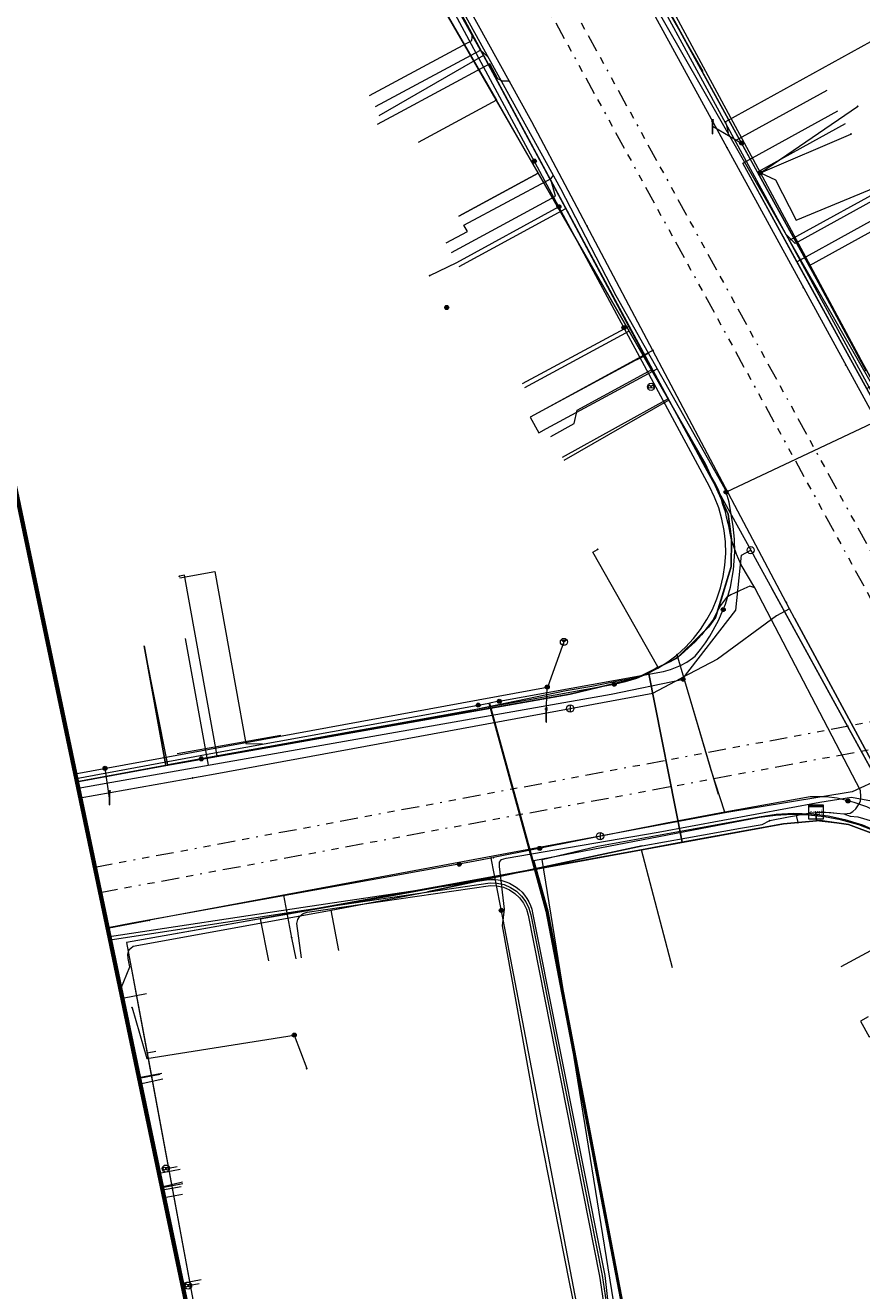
# Model space of a CAD drawing. Header units: metres. Extents: x 154975 to 155642, y 461260 to 461877.
# Tile 24 of 95: x 155021 to 155068, y 461505 to 461576. Entities that reach past the tile are written whole.
import ezdxf
from ezdxf.enums import TextEntityAlignment as Align
from ezdxf.lldxf.tags import DXFTag

# ---------------------------------------------------------------- set-up
doc = ezdxf.new("R2010")
doc.units = ezdxf.units.M
doc.linetypes.add('RI-OVERIG-SO', pattern=[17, 5, -2, 2, -2, 0, -2, 2, -2])
for name, color, linetype, lineweight, true_color in [('B-WE-KL-DATA-G', 3, 'KL-DATA-SO', 18, 0x00ff00), ('B-WE-KL-DATA_HULPSTUK-S', 3, 'Continuous', 18, 0x00ff00), ('B-WE-KL-DATA_KABELBED-G', 3, 'Continuous', 18, 0x00ff00), ('B-WE-KL-DATA_MANTELBUIS-G', 3, 'Continuous', 18, 0x00ff00), ('B-WE-KL-ET_LS-G', 1, 'KL-LS-SO', 18, 0xff0000), ('B-WE-KL-ET_LS-S', 1, 'Continuous', 18, 0xff0000), ('B-WE-KL-ET_LS_HULPSTUK-S', 1, 'Continuous', 18, 0xff0000), ('B-WE-KL-ET_LS_MANTELBUIS-G', 1, 'Continuous', 18, 0xff0000), ('B-WE-KL-ET_MS-G', 1, 'KL-MS-SO', 18, 0xff0000), ('B-WE-KL-GAS_LD-G', 30, 'KL-GAS_LD-SO', 18, 0xff7f00), ('B-WE-KL-GAS_LD_HULPSTUK-S', 30, 'Continuous', 18, 0xff7f00), ('B-WE-KL-GAS_LD_MANTELBUIS-G', 30, 'Continuous', 18, 0xff7f00), ('B-WE-KL-WATER-G', 5, 'KL-WATER-SO', 18, 0x0000ff), ('B-WE-KL-WATER_HULPSTUK-S', 5, 'Continuous', 18, 0x0000ff), ('B-WE-KL-WATER_MANTELBUIS-G', 5, 'Continuous', 18, 0x0000ff), ('B-WE-RI-VRIJVERVAL-G', 6, 'RI-OVERIG-SO', 18, 0xff00ff)]:
    doc.layers.add(name, color=color, linetype=linetype, lineweight=lineweight, true_color=true_color)
doc.layers.add('B-WE-OG-INFO_ORIENTATIEPOLYGOON-GV', color=7, linetype='Continuous', lineweight=70)
doc.styles.add('NLCS-ISO', font='NLCS-ISO.ttf')
tags = doc.linetypes.add('KL-DATA-SO', pattern='A,4,-1,[101,NLCS.SHX,S=0.5,R=0,X=0,Y=0],-1,4,-1,["D",Standard,S=1,R=0,X=-0.25,Y=-0.5],-1.5', length=12.5).pattern_tags.tags
tags[18] = DXFTag(74, 10)
tags = doc.linetypes.add('KL-GAS_LD-SO', pattern='A,4,-1,[69,NLCS.SHX,S=0.5,R=0,X=0,Y=0],-1,4,-1,["L",Standard,S=1,R=0,X=0.25,Y=-0.5],-2', length=13).pattern_tags.tags
tags[18] = DXFTag(74, 10)
tags = doc.linetypes.add('KL-LS-SO', pattern='A,4,-1,[103,NLCS.SHX,S=0.75,R=0,X=0,Y=0],-1,4,-1,["L",Standard,S=1,R=0,X=0,Y=-0.5],-2', length=13).pattern_tags.tags
tags[18] = DXFTag(74, 10)
tags = doc.linetypes.add('KL-MS-SO', pattern='A,4,-1,[103,NLCS.SHX,S=0.75,R=0,X=0,Y=0],-1,4,-1,["M",Standard,S=1,R=0,X=0,Y=-0.5],-2', length=13).pattern_tags.tags
tags[18] = DXFTag(74, 10)
doc.linetypes.add('KL-WATER-SO', pattern='A,7,-0.5,[168,NLCS.SHX,S=0.75,R=0,X=0.75,Y=0],-2', length=9.5)

# ---------------------------------------------------------------- blocks, each defined once
blk = doc.blocks.new('SKL-WTB_HULP_T STUK-SO')
at = {"color": 0, "linetype": 'ByBlock', "lineweight": 18}
blk.add_circle((0, 0), 1, dxfattribs=at)
at = {"color": 0, "linetype": 'ByBlock', "lineweight": -2, "style": 'NLCS-ISO'}
blk.add_text('T', height=1, dxfattribs=at).set_placement((0, 0), align=Align.MIDDLE_CENTER)
at = {"color": 0, "linetype": 'ByBlock', "lineweight": 18, "style": 'NLCS-ISO', "flags": 1}
for tag, p in [('TYPE', (1.5, 0)), ('OMSCHRIJVING', (1.5, -3)), ('LABEL', (1.5, -1.5))]:
    blk.add_attdef(tag, p, '', height=1, dxfattribs=at)
blk = doc.blocks.new('SKL-WTB_HULP_MOF-SO')
at = {"linetype": 'ByBlock', "lineweight": 18}
h = blk.add_hatch(color=0, dxfattribs=at)
h.dxf.hatch_style = 1
h.paths.add_polyline_path([(-0.5625, 0, 1), (0.5625, 0, 1)])
at = {"color": 0, "linetype": 'ByBlock', "lineweight": 18}
blk.add_circle((0, 0), 0.5625, dxfattribs=at)
at = {"color": 0, "linetype": 'ByBlock', "lineweight": 18, "style": 'NLCS-ISO', "flags": 1}
for tag, p in [('TYPE', (1.5, 0)), ('OMSCHRIJVING', (1.5, -3)), ('LABEL', (1.5, -1.5))]:
    blk.add_attdef(tag, p, '', height=1, dxfattribs=at)
blk = doc.blocks.new('SKL-WTB_HULP_OVERLENGTE-SO')
at = {"color": 0, "linetype": 'ByBlock', "lineweight": 18}
for centre, radius in [((0, 0), 1), ((-0.42, 0), 0.417), ((0.42, 0), 0.417)]:
    blk.add_circle(centre, radius, dxfattribs=at)
at = {"color": 0, "linetype": 'ByBlock', "lineweight": 18, "style": 'NLCS-ISO', "flags": 1}
for tag, p in [('TYPE', (1.5, 0)), ('OMSCHRIJVING', (1.5, -3)), ('LABEL', (1.5, -1.5))]:
    blk.add_attdef(tag, p, '', height=1, dxfattribs=at)
blk = doc.blocks.new('SKL-WTB_HULP_KAST-SO')
at = {"color": 0, "linetype": 'ByBlock', "lineweight": 18}
for points in [[(-2, 2), (2, 2), (2, 1.68), (-2, 1.68)], [(-2, 1.52), (2, 1.52), (2, -2), (-2, -2)]]:
    blk.add_lwpolyline(points, close=True, dxfattribs=at)
at = {"color": 0, "linetype": 'ByBlock', "lineweight": 18, "style": 'NLCS-ISO'}
blk.add_text('kast', height=1.5, dxfattribs=at).set_placement((0, 0), align=Align.MIDDLE_CENTER)
at = {"color": 0, "linetype": 'ByBlock', "lineweight": 18, "style": 'NLCS-ISO', "flags": 1}
for tag, p in [('TYPE', (2.5, 0)), ('OMSCHRIJVING', (2.5, -3)), ('LABEL', (2.5, -1.5))]:
    blk.add_attdef(tag, p, '', height=1, dxfattribs=at)
blk = doc.blocks.new('SKL-WTB_HULP_OVERIG-SO')
at = {"color": 0, "linetype": 'ByBlock', "lineweight": 18}
for points in [[(-0.14, 0.14), (0.14, -0.14)], [(0.14, 0.14), (-0.14, -0.14)]]:
    blk.add_lwpolyline(points, dxfattribs=at)
at = {"color": 0, "linetype": 'ByBlock', "lineweight": 18, "style": 'NLCS-ISO', "flags": 1}
for tag, p in [('TYPE', (1.5, 0)), ('OMSCHRIJVING', (1.5, -3)), ('LABEL', (1.5, -1.5))]:
    blk.add_attdef(tag, p, '', height=1, dxfattribs=at)
blk = doc.blocks.new('SKL-WTB_HULP_AFSLUITER-SO')
at = {"color": 0, "linetype": 'ByBlock', "lineweight": 18}
blk.add_lwpolyline([(0, 0.8), (0, -0.8)], dxfattribs=at)
blk.add_circle((0, 0), 1, dxfattribs=at)
at = {"color": 0, "linetype": 'ByBlock', "lineweight": 18, "style": 'NLCS-ISO', "flags": 1}
for tag, p in [('TYPE', (1.5, 0)), ('OMSCHRIJVING', (1.5, -3)), ('LABEL', (1.5, -1.5))]:
    blk.add_attdef(tag, p, '', height=1, dxfattribs=at)
blk = doc.blocks.new('SKL-WTB_HULP_AARDING-SO')
at = {"color": 0, "linetype": 'ByBlock', "lineweight": 18}
for points in [[(-0.64, 0.48), (0.64, 0.48)], [(-0.48, 0.35), (0.48, 0.35)], [(-0.32, 0.21), (0.32, 0.21)], [(-0.16, 0.08), (0.16, 0.08)], [(0, -0.8), (0, 0.48)]]:
    blk.add_lwpolyline(points, dxfattribs=at)
blk.add_circle((0, 0), 1, dxfattribs=at)
at = {"color": 0, "linetype": 'ByBlock', "lineweight": 18, "style": 'NLCS-ISO', "flags": 1}
for tag, p in [('TYPE', (1.5, 0)), ('OMSCHRIJVING', (1.5, -3)), ('LABEL', (1.5, -1.5))]:
    blk.add_attdef(tag, p, '', height=1, dxfattribs=at)
blk = doc.blocks.new('SKL-ET_LS_MAST-SO')
for p, q in [((-0.05, 2.07), (0.05, 2.07)), ((-0.05, -2), (0.05, -2))]:
    blk.add_line(p, q)
for points in [[(-0.18, 1.76), (-0.22, 1.76), (-0.22, 1.84), (-0.18, 1.84), (-0.18, 1.79)], [(-0.18, 1.49), (-0.22, 1.49), (-0.22, 1.57), (-0.18, 1.57), (-0.18, 1.52)], [(-0.18, 1.79), (-0.05, 1.79)], [(-0.18, 1.76), (-0.05, 1.76)], [(-0.18, 1.52), (-0.05, 1.52)], [(-0.18, 1.49), (-0.05, 1.49)], [(-0.05, -2), (-0.05, 2.07)], [(0.05, -2), (0.05, 2.07)], [(0.18, 1.92), (0.05, 1.92)], [(0.18, 1.89), (0.05, 1.89)], [(0.18, 1.66), (0.05, 1.66)], [(0.18, 1.63), (0.05, 1.63)], [(0.18, 1.39), (0.05, 1.39)], [(0.18, 1.36), (0.05, 1.36)], [(0.18, 1.89), (0.22, 1.89), (0.22, 1.97), (0.18, 1.97), (0.18, 1.92)], [(0.18, 1.63), (0.22, 1.63), (0.22, 1.71), (0.18, 1.71), (0.18, 1.66)], [(0.18, 1.36), (0.22, 1.36), (0.22, 1.44), (0.18, 1.44), (0.18, 1.39)]]:
    blk.add_lwpolyline(points)

msp = doc.modelspace()

# ---------------------------------------------------------------- linework, layer by layer
at = {"layer": 'B-WE-KL-DATA-G', "ltscale": 0.2, "flags": 128}
for points in [[(155045.584, 461565.124), (155050.036, 461567.53), (155043.893, 461578.221), (155036.079, 461594.797), (155035.671, 461595.291), (155034.274, 461597.246), (155032.775, 461597.984), (155031.145, 461598.295), (155029.562, 461598.261), (155020.579, 461596.587), (155013.564, 461595.291), (155013.473, 461595.782)], [(155013.473, 461595.782), (155013.564, 461595.291), (155020.579, 461596.587), (155029.562, 461598.261), (155031.145, 461598.295), (155032.775, 461597.984), (155034.274, 461597.246), (155035.671, 461595.291), (155036.079, 461594.797), (155043.893, 461578.221), (155055.13, 461558.665), (155049.257, 461555.495)], [(155013.473, 461595.782), (155013.564, 461595.291), (155020.579, 461596.587), (155029.562, 461598.261), (155031.145, 461598.295), (155032.775, 461597.984), (155034.274, 461597.246), (155035.671, 461595.291), (155036.079, 461594.797), (155043.893, 461578.221), (155057.351, 461554.8), (155051.462, 461551.415)], [(155013.473, 461595.782), (155013.564, 461595.291), (155020.579, 461596.587), (155029.562, 461598.261), (155031.145, 461598.295), (155032.775, 461597.984), (155034.274, 461597.246), (155035.671, 461595.291), (155036.079, 461594.797), (155043.893, 461578.221), (155047.685, 461571.623), (155043.299, 461569.252)], [(155013.473, 461595.782), (155013.564, 461595.291), (155020.579, 461596.587), (155029.562, 461598.261), (155031.145, 461598.295), (155032.775, 461597.984), (155034.274, 461597.246), (155035.671, 461595.291), (155036.079, 461594.797), (155043.893, 461578.221), (155059.392, 461551.249), (155060.678, 461548.407), (155060.86, 461546.997), (155060.843, 461545.461), (155060.308, 461543.656), (155059.973, 461542.617), (155059.587, 461542.072), (155059.105, 461541.61), (155057.805, 461540.335), (155056.212, 461539.539), (155058.099, 461529.997), (155063.788, 461531.04), (155065.625, 461531.198), (155065.598, 461531.697)], [(155064.506, 461531.507), (155064.83, 461531.574), (155065.362, 461531.648), (155066.143, 461531.681), (155066.774, 461531.629), (155067.173, 461531.595), (155067.521, 461531.639), (155067.663, 461531.717), (155067.665, 461531.718), (155067.667, 461531.72), (155067.842, 461531.877), (155067.99, 461532.098), (155068.098, 461532.302), (155068.126, 461532.555), (155068.095, 461532.899), (155062.173, 461544.275), (155061.408, 461545.567), (155061.141, 461546.155), (155060.875, 461546.963), (155060.713, 461547.743), (155060.61, 461548.165), (155060.539, 461548.541), (155060.39, 461548.953), (155060.267, 461549.373), (155060.132, 461549.767), (155059.917, 461550.2), (155059.606, 461550.754), (155057.308, 461554.88), (155055.113, 461558.929), (155051.578, 461565.559), (155046.959, 461574.13), (155041.457, 461584.015), (155038.597, 461589.332), (155036.426, 461593.317)], [(155041.457, 461584.015), (155046.959, 461574.13)], [(155062.331, 461567.583), (155054.791, 461581.376)], [(155046.959, 461574.13), (155041.101, 461570.762)], [(155046.959, 461574.13), (155051.578, 461565.559)], [(155065.598, 461531.697), (155065.625, 461531.198), (155065.831, 461531.216), (155067.421, 461530.998), (155068.973, 461530.414), (155069.317, 461530.19), (155071.245, 461528.605), (155071.715, 461527.744), (155080.207, 461534.111), (155072.404, 461548.27), (155061.495, 461568.095), (155066.835, 461571.039)], [(155196.296, 461495.081), (155196.73, 461495.33), (155195.128, 461498.12), (155204.266, 461503.368), (155182.721, 461540.621), (155182.438, 461541.16), (155181.501, 461541.538), (155180.955, 461542.492), (155170.021, 461563.469), (155169.385, 461564.484), (155168.95, 461565.745), (155165.921, 461570.584), (155156.49, 461564.978), (155157.766, 461562.845), (155158.3, 461561.328), (155157.822, 461560.003), (155156.454, 461558.554), (155154.226, 461557.362), (155125.734, 461540.773), (155111.303, 461533.013), (155092.672, 461523.592), (155090.127, 461522.378), (155088.889, 461522.225), (155088.309, 461522.242), (155087.514, 461522.468), (155086.581, 461523.062), (155085.823, 461523.897), (155084.415, 461526.476), (155080.207, 461534.111), (155071.715, 461527.744), (155071.245, 461528.605), (155069.317, 461530.19), (155068.973, 461530.414), (155067.421, 461530.998), (155065.831, 461531.216), (155063.788, 461531.04), (155058.099, 461529.997), (155056.212, 461539.539), (155055.534, 461539.2), (155051.828, 461538.315), (155031.746, 461534.79), (155024.166, 461533.388)], [(155196.296, 461495.081), (155196.73, 461495.33), (155195.128, 461498.12), (155204.266, 461503.368), (155182.721, 461540.621), (155182.438, 461541.16), (155181.501, 461541.538), (155180.955, 461542.492), (155170.021, 461563.469), (155169.385, 461564.484), (155168.95, 461565.745), (155165.921, 461570.584), (155156.49, 461564.978), (155157.766, 461562.845), (155158.3, 461561.328), (155157.822, 461560.003), (155156.454, 461558.554), (155154.226, 461557.362), (155125.734, 461540.773), (155111.303, 461533.013), (155092.672, 461523.592), (155090.127, 461522.378), (155088.889, 461522.225), (155088.309, 461522.242), (155087.514, 461522.468), (155086.581, 461523.062), (155085.823, 461523.897), (155084.415, 461526.476), (155080.207, 461534.111), (155071.715, 461527.744), (155071.245, 461528.605), (155069.317, 461530.19), (155068.973, 461530.414), (155067.421, 461530.998), (155065.831, 461531.216), (155063.788, 461531.04), (155058.099, 461529.997), (155056.212, 461539.539), (155055.534, 461539.2), (155051.828, 461538.315), (155031.746, 461534.79), (155024.166, 461533.388)], [(155196.296, 461495.081), (155196.73, 461495.33), (155195.128, 461498.12), (155204.266, 461503.368), (155182.721, 461540.621), (155182.438, 461541.16), (155181.501, 461541.538), (155180.955, 461542.492), (155170.021, 461563.469), (155169.385, 461564.484), (155168.95, 461565.745), (155165.921, 461570.584), (155156.49, 461564.978), (155157.766, 461562.845), (155158.3, 461561.328), (155157.822, 461560.003), (155156.454, 461558.554), (155154.226, 461557.362), (155125.734, 461540.773), (155111.303, 461533.013), (155092.672, 461523.592), (155090.127, 461522.378), (155088.889, 461522.225), (155088.309, 461522.242), (155087.514, 461522.468), (155086.581, 461523.062), (155085.823, 461523.897), (155084.415, 461526.476), (155080.207, 461534.111), (155071.715, 461527.744), (155071.245, 461528.605), (155069.317, 461530.19), (155068.973, 461530.414), (155067.421, 461530.998), (155065.831, 461531.216), (155063.788, 461531.04), (155058.099, 461529.997), (155056.212, 461539.539), (155055.534, 461539.2), (155051.828, 461538.315), (155031.746, 461534.79), (155024.166, 461533.388)], [(155067.239, 461570.305), (155062.331, 461567.583)], [(155197.499, 461492.855), (155197.79, 461493.025), (155198.057, 461493.202), (155197.269, 461494.391), (155195.128, 461498.12), (155204.266, 461503.368), (155182.721, 461540.621), (155182.438, 461541.16), (155181.501, 461541.538), (155180.955, 461542.492), (155170.021, 461563.469), (155169.385, 461564.484), (155168.95, 461565.745), (155165.921, 461570.584), (155156.49, 461564.978), (155157.766, 461562.845), (155158.3, 461561.328), (155157.822, 461560.003), (155156.454, 461558.554), (155154.226, 461557.362), (155125.734, 461540.773), (155111.303, 461533.013), (155092.672, 461523.592), (155090.127, 461522.378), (155088.889, 461522.225), (155088.309, 461522.242), (155087.514, 461522.468), (155086.581, 461523.062), (155085.823, 461523.897), (155084.415, 461526.476), (155080.207, 461534.111), (155071.715, 461527.744), (155071.245, 461528.605), (155069.317, 461530.19), (155068.973, 461530.414), (155067.421, 461530.998), (155065.831, 461531.216), (155065.625, 461531.198), (155065.598, 461531.697)], [(155062.331, 461567.583), (155065.217, 461562.337)], [(155065.598, 461531.697), (155065.625, 461531.198), (155065.831, 461531.216), (155067.421, 461530.998), (155068.973, 461530.414), (155069.317, 461530.19), (155071.245, 461528.605), (155071.715, 461527.744), (155080.207, 461534.111), (155072.404, 461548.27), (155064.538, 461562.565), (155070.627, 461565.92)], [(155045.59, 461562.302), (155051.578, 461565.559)], [(155051.578, 461565.559), (155055.113, 461558.929)], [(155070.878, 461565.465), (155065.217, 461562.337)], [(155065.217, 461562.337), (155068.396, 461556.452)], [(155055.113, 461558.929), (155049.137, 461555.726)], [(155055.113, 461558.929), (155057.308, 461554.88)], [(155065.598, 461531.697), (155065.625, 461531.198), (155065.831, 461531.216), (155067.421, 461530.998), (155068.973, 461530.414), (155069.317, 461530.19), (155071.245, 461528.605), (155071.715, 461527.744), (155080.207, 461534.111), (155072.404, 461548.27), (155068.452, 461555.452), (155074.546, 461558.812)], [(155057.308, 461554.88), (155051.374, 461551.579)], [(155062.173, 461544.275), (155061.408, 461545.567), (155061.141, 461546.155), (155061.002, 461546.588), (155060.875, 461546.963), (155060.792, 461547.347), (155060.713, 461547.743), (155060.654, 461547.937), (155060.61, 461548.165), (155060.539, 461548.541), (155060.39, 461548.953), (155060.267, 461549.373), (155060.132, 461549.767), (155059.917, 461550.2), (155059.606, 461550.754), (155057.308, 461554.88)], [(155065.598, 461531.697), (155065.625, 461531.198), (155065.831, 461531.216), (155067.421, 461530.998), (155068.973, 461530.414), (155069.317, 461530.19), (155071.245, 461528.605), (155071.715, 461527.744), (155080.207, 461534.111), (155075.172, 461543.248), (155081.299, 461546.619)], [(155065.598, 461531.697), (155065.625, 461531.198), (155065.831, 461531.216), (155067.421, 461530.998), (155068.973, 461530.414), (155069.317, 461530.19), (155071.245, 461528.605), (155071.715, 461527.744), (155080.207, 461534.111), (155076.082, 461541.597), (155082.207, 461544.957)], [(155062.173, 461544.275), (155061.905, 461544.361), (155061.561, 461544.213), (155060.825, 461543.886), (155060.582, 461543.73), (155060.259, 461543.273), (155060.01, 461542.826), (155059.815, 461542.461), (155059.507, 461542.056), (155059.183, 461541.643), (155058.827, 461541.247), (155058.452, 461540.898), (155058.207, 461540.68), (155057.896, 461540.406), (155057.46, 461540.137), (155057.094, 461539.965), (155056.773, 461539.809), (155056.496, 461539.635), (155056.132, 461539.475), (155055.755, 461539.326), (155055.341, 461539.193), (155054.511, 461539.033), (155053.028, 461538.738), (155051.595, 461538.486), (155045.985, 461537.337), (155039.549, 461536.2), (155029.267, 461534.342)], [(155067.173, 461531.595), (155067.521, 461531.639), (155067.665, 461531.719), (155067.842, 461531.877), (155067.99, 461532.098), (155068.098, 461532.302), (155068.126, 461532.555), (155068.095, 461532.899), (155062.173, 461544.275)], [(155027.929, 461541.01), (155029.162, 461534.312), (155031.746, 461534.79), (155051.828, 461538.315), (155055.534, 461539.2), (155056.212, 461539.539), (155058.099, 461529.997), (155063.788, 461531.04), (155065.625, 461531.198), (155065.598, 461531.697)], [(155029.267, 461534.342), (155027.943, 461541.012)], [(155024.166, 461533.388), (155031.746, 461534.79), (155051.828, 461538.315), (155055.534, 461539.2), (155056.212, 461539.539), (155058.099, 461529.997), (155063.788, 461531.04), (155065.625, 461531.198), (155065.598, 461531.697)], [(155024.166, 461533.388), (155031.746, 461534.79), (155051.828, 461538.315), (155055.534, 461539.2), (155056.212, 461539.539), (155058.099, 461529.997), (155063.788, 461531.04), (155065.625, 461531.198), (155065.598, 461531.697)], [(155024.166, 461533.388), (155031.746, 461534.79), (155051.828, 461538.315), (155055.534, 461539.2), (155056.212, 461539.539), (155058.099, 461529.997), (155063.788, 461531.04), (155065.625, 461531.198), (155065.598, 461531.697)], [(155065.598, 461531.697), (155065.625, 461531.198), (155065.831, 461531.216), (155067.421, 461530.998), (155068.973, 461530.414), (155069.317, 461530.19), (155071.245, 461528.605), (155071.715, 461527.744), (155080.207, 461534.111), (155079.663, 461535.098), (155085.729, 461538.425)], [(155024.161, 461533.412), (155029.267, 461534.342)], [(155065.598, 461531.697), (155065.625, 461531.198), (155065.831, 461531.216), (155067.421, 461530.998), (155068.973, 461530.414), (155069.317, 461530.19), (155071.245, 461528.605), (155071.715, 461527.744), (155080.207, 461534.111), (155083.391, 461528.335), (155089.447, 461531.657)], [(155026.803, 461520.812), (155026.721, 461521.253), (155026.625, 461521.768), (155027.126, 461523.007), (155027.042, 461523.481), (155027.015, 461523.719), (155027.064, 461523.878), (155027.094, 461523.974), (155027.197, 461524.063), (155027.32, 461524.169), (155038.324, 461526.177), (155043.816, 461527.22), (155055.861, 461529.796), (155058.367, 461530.252), (155061.368, 461530.791), (155062.592, 461530.999), (155063.011, 461531.211)], [(155065.598, 461531.697), (155065.625, 461531.198), (155063.788, 461531.04), (155041.948, 461527.037), (155026.953, 461524.382), (155031.123, 461501.931), (155031.011, 461501.917)], [(155065.598, 461531.697), (155065.625, 461531.198), (155063.788, 461531.04), (155041.948, 461527.037), (155026.953, 461524.382), (155031.123, 461501.931), (155031.619, 461502.025)], [(155065.598, 461531.697), (155065.625, 461531.198), (155063.788, 461531.04), (155041.948, 461527.037), (155026.953, 461524.382), (155030.525, 461505.151), (155030.401, 461505.128)], [(155065.598, 461531.697), (155065.625, 461531.198), (155063.788, 461531.04), (155041.948, 461527.037), (155026.953, 461524.382), (155030.525, 461505.151), (155031.017, 461505.241)], [(155065.598, 461531.697), (155065.625, 461531.198), (155063.788, 461531.04), (155041.948, 461527.037), (155026.953, 461524.382), (155028.104, 461518.185), (155028.596, 461518.276)], [(155065.598, 461531.697), (155065.625, 461531.198), (155063.788, 461531.04), (155041.948, 461527.037), (155026.953, 461524.382), (155029.306, 461511.716), (155029.156, 461511.692)], [(155065.598, 461531.697), (155065.625, 461531.198), (155063.788, 461531.04), (155041.948, 461527.037), (155026.953, 461524.382), (155029.306, 461511.716), (155029.797, 461511.809)], [(155034.451, 461525.71), (155041.948, 461527.037), (155063.788, 461531.04), (155065.625, 461531.198), (155065.598, 461531.697)], [(155038.406, 461526.192), (155043.816, 461527.22), (155055.861, 461529.796), (155058.367, 461530.252), (155061.368, 461530.791), (155062.592, 461530.999), (155063.011, 461531.211), (155064.06, 461531.429), (155064.506, 461531.507)], [(155057.559, 461522.949), (155055.827, 461529.581), (155063.788, 461531.04), (155065.625, 461531.198), (155065.598, 461531.697)], [(155063.011, 461531.211), (155064.06, 461531.429), (155064.506, 461531.507)], [(155064.506, 461531.507), (155064.796, 461531.569), (155064.83, 461531.574), (155065.196, 461531.633), (155065.362, 461531.648), (155065.762, 461531.684), (155066.143, 461531.681), (155066.446, 461531.674), (155066.774, 461531.629), (155067.173, 461531.595)], [(155064.6, 461531.107), (155064.506, 461531.507)], [(155064.6, 461531.107), (155064.506, 461531.507)], [(155073.865, 461510.432), (155079.487, 461513.498), (155071.245, 461528.605), (155069.317, 461530.19), (155068.973, 461530.414), (155067.421, 461530.998), (155065.831, 461531.216), (155065.625, 461531.198), (155065.598, 461531.697)], [(155065.598, 461531.697), (155065.625, 461531.198), (155065.831, 461531.216), (155067.421, 461530.998), (155068.973, 461530.414), (155069.317, 461530.19), (155071.245, 461528.605), (155077.161, 461517.762), (155071.544, 461514.686)], [(155067.173, 461531.595), (155067.525, 461531.457), (155067.951, 461531.424), (155068.269, 461531.34), (155068.64, 461531.215), (155068.984, 461531.053), (155069.335, 461530.891), (155069.766, 461530.663), (155070.151, 461530.46), (155070.399, 461530.276), (155070.635, 461530.096), (155070.841, 461529.911), (155071.084, 461529.739), (155071.258, 461529.509), (155071.488, 461529.272), (155071.634, 461529.129), (155071.826, 461528.843), (155071.982, 461528.613), (155073.162, 461526.337)], [(155026.721, 461521.253), (155026.625, 461521.768), (155027.126, 461523.007), (155027.042, 461523.481), (155027.015, 461523.719), (155027.053, 461523.858), (155027.064, 461523.878), (155027.117, 461523.974), (155027.197, 461524.063), (155027.32, 461524.169), (155038.324, 461526.177), (155038.406, 461526.192)], [(155038.406, 461526.192), (155038.841, 461523.919)], [(155073.162, 461526.337), (155067.005, 461523.014)], [(155034.451, 461525.71), (155034.901, 461523.343)], [(155026.721, 461521.253), (155028.065, 461521.511)], [(155026.803, 461520.812), (155026.721, 461521.253)], [(155028.77, 461511.43), (155029.953, 461511.657)], [(155030.062, 461505.269), (155031.137, 461505.475)]]:
    msp.add_lwpolyline(points, dxfattribs=at)
at = {"layer": 'B-WE-KL-DATA_KABELBED-G', "ltscale": 0.2, "flags": 128}
for points in [[(155047.685, 461571.623), (155043.893, 461578.221), (155039.887, 461586.719)], [(155057.817, 461540.514), (155058.298, 461540.952), (155058.739, 461541.43), (155059.138, 461541.943), (155059.491, 461542.488), (155059.797, 461543.062), (155060.052, 461543.659), (155060.256, 461544.277), (155060.406, 461544.909), (155060.502, 461545.552), (155060.542, 461546.201), (155060.527, 461546.85), (155060.456, 461547.496), (155060.331, 461548.134), (155060.151, 461548.759), (155059.919, 461549.366), (155059.636, 461549.951), (155051.187, 461565.656), (155041.666, 461583.355)], [(155080.263, 461534.654), (155078.93, 461537.109), (155078.339, 461538.197), (155074.313, 461545.609), (155072.712, 461548.556), (155069.212, 461555.059), (155062.485, 461567.555), (155056.99, 461577.761)], [(155047.685, 461571.623), (155043.299, 461569.252)], [(155050.036, 461567.53), (155047.685, 461571.623)], [(155064.538, 461562.565), (155061.495, 461568.095), (155066.835, 461571.039)], [(155062.485, 461567.555), (155067.937, 461571.28)], [(155062.485, 461567.555), (155067.56, 461569.725)], [(155050.036, 461567.53), (155045.584, 461565.124)], [(155055.13, 461558.665), (155050.036, 461567.53)], [(155062.485, 461567.555), (155063.336, 461567.163), (155064.487, 461564.904), (155071.309, 461567.716)], [(155064.538, 461562.565), (155070.627, 461565.92)], [(155051.187, 461565.656), (155045.446, 461562.513), (155043.943, 461561.784)], [(155068.452, 461555.452), (155064.538, 461562.565)], [(155055.13, 461558.665), (155049.257, 461555.495)], [(155057.351, 461554.8), (155055.13, 461558.665)], [(155057.351, 461554.8), (155051.462, 461551.415)], [(155056.212, 461539.539), (155057.805, 461540.335), (155059.587, 461542.072), (155059.973, 461542.617), (155060.843, 461545.461), (155060.86, 461546.997), (155060.678, 461548.407), (155059.392, 461551.249), (155057.351, 461554.8)], [(155054.292, 461538.864), (155056.162, 461539.46), (155056.733, 461539.842), (155053.096, 461546.282), (155053.357, 461546.43)], [(155031.143, 461534.68), (155032.04, 461534.843), (155030.208, 461544.979), (155029.913, 461544.925)], [(155029.162, 461534.312), (155027.929, 461541.01)], [(155024.19, 461533.415), (155031.143, 461534.68), (155031.745, 461534.789), (155054.292, 461538.864), (155054.932, 461539.009), (155055.557, 461539.208), (155056.162, 461539.46), (155056.743, 461539.763), (155057.297, 461540.116), (155057.817, 461540.514)], [(155060.495, 461531.68), (155059.733, 461534.037), (155058.249, 461539.057), (155057.818, 461540.514)], [(155029.162, 461534.312), (155051.828, 461538.315), (155055.534, 461539.2), (155056.212, 461539.539)], [(155056.212, 461539.539), (155056.463, 461538.269)], [(155060.134, 461532.681), (155058.249, 461539.057)], [(155056.463, 461538.269), (155057.73, 461531.862)], [(155024.166, 461533.388), (155029.162, 461534.312)], [(155071.219, 461529.72), (155070.775, 461530.257), (155070.287, 461530.753), (155069.758, 461531.206), (155069.192, 461531.612), (155068.456, 461531.994), (155067.743, 461532.231), (155066.792, 461532.469), (155066.174, 461532.54), (155065.273, 461532.556), (155060.495, 461531.68)], [(155057.73, 461531.862), (155058.099, 461529.997)], [(155060.495, 461531.68), (155057.22, 461531.079), (155047.518, 461529.136)], [(155065.625, 461531.198), (155063.788, 461531.04), (155058.099, 461529.997)], [(155065.625, 461531.198), (155065.598, 461531.697)], [(155071.715, 461527.744), (155071.245, 461528.605), (155068.973, 461530.414), (155067.421, 461530.998), (155065.625, 461531.198)], [(155058.099, 461529.997), (155055.827, 461529.581)], [(155047.376, 461529.107), (155046.409, 461528.914), (155027.26, 461525.452), (155025.917, 461525.2)], [(155055.827, 461529.581), (155034.451, 461525.71)], [(155052.673, 461501.55), (155052.673, 461501.55), (155048.059, 461525.665), (155047.398, 461529.112)], [(155057.559, 461522.949), (155055.827, 461529.581)], [(155034.451, 461525.71), (155026.953, 461524.382), (155028.104, 461518.185)], [(155034.451, 461525.71), (155034.901, 461523.343)], [(155027.264, 461520.71), (155028.09, 461517.868), (155036.353, 461519.18)], [(155036.354, 461519.18), (155037.05, 461517.305)], [(155028.104, 461518.185), (155028.596, 461518.276)], [(155028.104, 461518.185), (155029.306, 461511.716)], [(155029.306, 461511.716), (155029.156, 461511.692)], [(155029.306, 461511.716), (155029.797, 461511.809)], [(155029.306, 461511.716), (155030.525, 461505.151)], [(155030.525, 461505.151), (155030.401, 461505.128)], [(155030.525, 461505.151), (155031.017, 461505.241)], [(155030.525, 461505.151), (155031.123, 461501.931)]]:
    msp.add_lwpolyline(points, dxfattribs=at)
at = {"layer": 'B-WE-KL-DATA_MANTELBUIS-G', "ltscale": 0.2, "flags": 128}
for points in [[(155068.095, 461532.899), (155062.173, 461544.275)], [(155060.134, 461532.681), (155058.249, 461539.057)], [(155056.463, 461538.269), (155057.73, 461531.862)], [(155055.861, 461529.796), (155043.816, 461527.22)]]:
    msp.add_lwpolyline(points, dxfattribs=at)
at = {"layer": 'B-WE-KL-ET_LS-G', "ltscale": 0.2, "flags": 128}
for points in [[(155153.69, 461557.311), (155090.029, 461522.704), (155088.992, 461522.645), (155087.727, 461522.936), (155086.697, 461523.666), (155086.005, 461524.599), (155077.758, 461539.587), (155061.434, 461569.226), (155046.874, 461595.764), (155045.676, 461598.009), (155044.723, 461600.444), (155044.988, 461602.494), (155046.086, 461604.301), (155040.93, 461612.381), (155040.011, 461612.456), (155038.521, 461612.933), (155037.308, 461613.994), (155035.463, 461617.205), (155026.799, 461632.994), (155026.259, 461634.036), (155011.501, 461661.051), (155007.394, 461668.693), (155006.979, 461669.518), (155001.377, 461673.403), (154999.891, 461673.208), (154985.271, 461671.695)], [(155060.567, 461549.644), (155060.515, 461549.816), (155054.402, 461560.651), (155051.306, 461566.662), (155043.764, 461580.337), (155041.854, 461583.888), (155036.168, 461594.845), (155035.6, 461595.513), (155034.963, 461596.116), (155034.265, 461596.647), (155033.514, 461597.1), (155032.719, 461597.469), (155031.838, 461597.765), (155030.93, 461597.96), (155030.005, 461598.049), (155029.076, 461598.033), (155028.154, 461597.91), (155024.31, 461597.221), (155022.569, 461604.328)], [(155054.322, 461580.877), (155069.717, 461553.96)], [(155070.082, 461574.885), (155069.744, 461575.498), (155060.534, 461570.419), (155060.674, 461569.811), (155060.657, 461569.801)], [(155040.911, 461571.282), (155046.79, 461574.437), (155047.189, 461574.084), (155047.207, 461574.094)], [(155059.833, 461570.153), (155061.434, 461569.226)], [(155044.879, 461563.621), (155046.062, 461564.26), (155045.869, 461564.61), (155050.756, 461567.245), (155050.884, 461567.428)], [(155068.94, 461566.079), (155064.436, 461563.596), (155063.955, 461564.073), (155063.938, 461564.063)], [(155050.019, 461554.091), (155056.217, 461557.434)], [(155050.493, 461553.211), (155056.708, 461556.564)], [(155069.717, 461553.96), (155060.567, 461549.644)], [(155060.402, 461543.053), (155060.527, 461543.351), (155060.81, 461544.308), (155060.987, 461545.289), (155061.057, 461546.284), (155061.04, 461546.997), (155060.967, 461547.708), (155060.737, 461549.08), (155060.567, 461549.644)], [(155029.931, 461544.827), (155031.899, 461545.183), (155033.643, 461535.539), (155034.56, 461535.522), (155034.564, 461535.502)], [(155047.849, 461537.906), (155057.058, 461539.58), (155057.45, 461539.683), (155058.014, 461539.908), (155058.359, 461540.099), (155058.684, 461540.323), (155058.838, 461540.447), (155059.134, 461540.809), (155059.406, 461541.178), (155059.659, 461541.56), (155060.142, 461542.432), (155060.402, 461543.053)], [(155051.473, 461541.238), (155050.573, 461538.734)], [(155024.072, 461533.838), (155050.539, 461538.708)], [(155050.482, 461537.138), (155050.539, 461538.708)], [(155024.125, 461533.582), (155032.096, 461535.056), (155046.668, 461537.691)], [(155046.668, 461537.691), (155047.258, 461537.798), (155050.466, 461526.127), (155055.684, 461498.853), (155055.158, 461498.277), (155053.529, 461497.868), (155053.404, 461497.642), (155053.77, 461496.397)], [(155047.849, 461537.906), (155047.307, 461537.807), (155050.515, 461526.136), (155055.738, 461498.838), (155055.184, 461498.231), (155053.607, 461497.835), (155053.52, 461497.609), (155053.757, 461496.8)], [(155025.99, 461532.475), (155025.754, 461534.148)], [(155052.181, 461497.523), (155052.595, 461497.6), (155053.32, 461496.858), (155053.53, 461495.951), (155053.724, 461495.917), (155053.741, 461495.949), (155053.745, 461496.14), (155053.674, 461496.368), (155053.28, 461497.912), (155053.183, 461498.517), (155051.804, 461505.226), (155050.041, 461514.127), (155048.028, 461525.307), (155048.139, 461526.247), (155047.854, 461528.642), (155047.855, 461528.877), (155047.978, 461529.023), (155048.233, 461529.103), (155056.761, 461530.557), (155065.814, 461532.242), (155067.603, 461532.532), (155069.135, 461532.257), (155069.953, 461531.975), (155070.781, 461531.023), (155074.425, 461523.993), (155080.909, 461511.886), (155082.426, 461509.077), (155083.598, 461507.318), (155087.474, 461500.95), (155096.92, 461483.321), (155097.99, 461481.761), (155102.145, 461474.364), (155104.591, 461469.691), (155105.046, 461469.125), (155105.455, 461468.833), (155105.939, 461468.682), (155106.702, 461468.801), (155111.867, 461471.715), (155126.388, 461479.832), (155134.933, 461484.415), (155135.94, 461484.913), (155136.215, 461485.175), (155136.318, 461485.442), (155136.328, 461485.695), (155136.24, 461485.942), (155134.876, 461488.43), (155134.808, 461488.638), (155134.818, 461488.796), (155134.898, 461488.951), (155135.053, 461489.092)], [(155077.423, 461518.536), (155071.773, 461528.893), (155070.91, 461529.541), (155069.991, 461530.106), (155069.023, 461530.583), (155068.014, 461530.969), (155066.975, 461531.259), (155066.077, 461531.428), (155065.169, 461531.526), (155064.255, 461531.552), (155063.343, 461531.507), (155062.436, 461531.389), (155049.793, 461528.95), (155050.564, 461526.145), (155055.792, 461498.823), (155055.21, 461498.185), (155053.65, 461497.795), (155053.624, 461497.686)], [(155026.026, 461524.519), (155036.882, 461526.198), (155047.338, 461527.726), (155047.733, 461527.708), (155048.118, 461527.62), (155048.482, 461527.466), (155048.812, 461527.251), (155049.1, 461526.98), (155049.336, 461526.663), (155049.511, 461526.309), (155049.622, 461525.93), (155053.619, 461505.688), (155054.234, 461501.579), (155054.457, 461498.806), (155054.339, 461498.285), (155054.045, 461498.088), (155053.686, 461497.947)], [(155036.761, 461523.52), (155036.499, 461525.439), (155036.549, 461525.665), (155036.673, 461525.86), (155036.855, 461526.002), (155037.075, 461526.074), (155047.352, 461527.577), (155047.719, 461527.559), (155048.077, 461527.476), (155048.415, 461527.332), (155048.723, 461527.131), (155048.99, 461526.879), (155049.209, 461526.583), (155049.372, 461526.254), (155049.475, 461525.901), (155053.472, 461505.663), (155054.084, 461501.562), (155054.308, 461498.787), (155054.311, 461498.6), (155054.251, 461498.424), (155054.135, 461498.277), (155053.976, 461498.179), (155053.311, 461498.017), (155053.205, 461497.824), (155053.579, 461496.338), (155053.645, 461496.126), (155053.643, 461496.032), (155053.612, 461496.038), (155053.411, 461496.908), (155052.629, 461497.708), (155052.163, 461497.621)], [(155028.924, 461517.03), (155027.647, 461516.786)], [(155030.109, 461510.843), (155028.94, 461510.619)]]:
    msp.add_lwpolyline(points, dxfattribs=at)
at = {"layer": 'B-WE-KL-ET_LS_MANTELBUIS-G', "ltscale": 0.2, "flags": 128}
for points in [[(155056.759, 461577.638), (155059.26, 461573.251)], [(155035.601, 461535.989), (155029.789, 461534.962)]]:
    msp.add_lwpolyline(points, dxfattribs=at)
at = {"layer": 'B-WE-KL-ET_MS-G', "ltscale": 0.2, "flags": 128}
for points in [[(155052.118, 461497.871), (155053.149, 461498.06), (155053.042, 461498.65), (155055.059, 461499.02), (155054.321, 461501.457), (155054.459, 461503.003), (155050.248, 461529.038), (155053.372, 461529.779), (155062.418, 461531.422), (155063.378, 461531.571), (155064.347, 461531.63), (155065.317, 461531.6), (155066.281, 461531.483), (155067.23, 461531.277), (155068.206, 461530.968), (155069.149, 461530.566), (155070.048, 461530.075), (155070.896, 461529.499), (155071.685, 461528.845), (155076.049, 461520.97), (155084.537, 461525.63), (155084.842, 461525.178), (155085.182, 461524.75), (155085.555, 461524.351), (155085.958, 461523.983), (155086.39, 461523.648), (155087.063, 461523.224), (155087.782, 461522.881), (155088.535, 461522.623), (155089.313, 461522.454), (155090.106, 461522.377), (155090.917, 461522.394), (155091.721, 461522.506), (155092.507, 461522.713), (155093.262, 461523.011), (155093.977, 461523.396), (155101.532, 461527.541), (155121.958, 461538.832), (155135.751, 461546.34), (155148.179, 461552.834), (155156.959, 461557.509), (155157.332, 461557.721), (155157.686, 461557.962), (155158.019, 461558.23), (155158.33, 461558.525), (155158.616, 461558.843), (155158.973, 461559.33), (155159.273, 461559.854), (155159.378, 461560.434), (155159.342, 461561.2), (155159.079, 461562.266)], [(155025.986, 461524.708), (155036.845, 461526.364), (155047.128, 461527.9), (155047.347, 461527.918), (155047.566, 461527.915), (155047.785, 461527.892), (155048, 461527.848), (155048.21, 461527.784), (155048.413, 461527.701), (155048.607, 461527.599), (155048.791, 461527.48), (155048.963, 461527.343), (155049.122, 461527.192), (155049.265, 461527.025), (155049.393, 461526.847), (155049.503, 461526.657), (155049.595, 461526.457), (155049.667, 461526.25), (155049.72, 461526.037), (155053.762, 461505.691), (155054.533, 461498.797), (155054.696, 461495.968), (155054.652, 461495.812), (155054.563, 461495.677), (155054.437, 461495.576), (155054.286, 461495.518), (155054.125, 461495.509), (155053.969, 461495.55), (155053.833, 461495.637), (155053.73, 461495.761), (155053.353, 461497.833), (155052.161, 461497.629)]]:
    msp.add_lwpolyline(points, dxfattribs=at)
at = {"layer": 'B-WE-KL-GAS_LD-G', "ltscale": 0.2, "flags": 128}
for points in [[(155042.839, 461602.945), (155072.636, 461548.055), (155085.853, 461523.842), (155086.987, 461523.297), (155088.45, 461520.633), (155078.58, 461515.996)], [(155035.714, 461594.602), (155041.767, 461583.84), (155059.396, 461551.032), (155061.945, 461546.389)], [(155040.58, 461571.899), (155046.306, 461574.972), (155046.34, 461575.33)], [(155066.207, 461572.177), (155061.076, 461569.348)], [(155045.164, 461563.093), (155050.998, 461566.239), (155050.748, 461567.127)], [(155070.021, 461567.018), (155064.11, 461563.758)], [(155055.581, 461557.077), (155056.021, 461557.314)], [(155050.731, 461552.771), (155052.051, 461553.483), (155052.206, 461554.249), (155056.44, 461556.533)], [(155024.242, 461533.027), (155025.802, 461533.318), (155054.126, 461538.301), (155058.095, 461539.123), (155061.102, 461543.027), (155061.429, 461546.106), (155061.945, 461546.389)], [(155061.945, 461546.389), (155062.309, 461545.725)], [(155062.309, 461545.725), (155070.39, 461530.996)], [(155030.241, 461541.428), (155031.525, 461534.324)], [(155027.65, 461516.772), (155028.833, 461516.997)], [(155028.966, 461510.496), (155030.005, 461510.689)], [(155029.057, 461510.061), (155030.084, 461510.261)]]:
    msp.add_lwpolyline(points, dxfattribs=at)
at = {"layer": 'B-WE-KL-GAS_LD_MANTELBUIS-G', "ltscale": 0.2, "flags": 128}
msp.add_lwpolyline([(155063.094, 461544.294), (155069.331, 461532.926)], dxfattribs=at)
at = {"layer": 'B-WE-KL-WATER-G', "ltscale": 0.2, "flags": 128}
for points in [[(155044.231, 461598.934), (155069.906, 461551.956), (155072.137, 461548.119), (155081.979, 461530.5)], [(155063.938, 461543.455), (155049.681, 461570.414), (155034.919, 461597.082)], [(155048.417, 461572.697), (155048.03, 461572.7), (155047.768, 461572.837), (155047.311, 461573.662), (155042.05, 461570.831), (155040.997, 461570.259)], [(155056.463, 461557.592), (155056.242, 461557.475), (155050.026, 461554.093)], [(155050.026, 461554.093), (155049.588, 461553.852), (155050.066, 461552.973), (155050.504, 461553.214)], [(155064.128, 461543.096), (155063.938, 461543.455)], [(155064.128, 461543.096), (155063.393, 461542.707), (155060.083, 461540.278), (155058.05, 461539.203)], [(155068.955, 461534.133), (155068.712, 461534.57), (155064.409, 461542.566), (155064.128, 461543.096)], [(155051.825, 461537.504), (155056.45, 461538.357), (155058.05, 461539.203)], [(155024.354, 461532.49), (155031.919, 461533.832), (155051.825, 461537.504)], [(155069.266, 461533.572), (155067.631, 461532.832), (155060.603, 461531.667), (155053.503, 461530.341)], [(155053.503, 461530.341), (155028.237, 461525.623)], [(155035.752, 461527.026), (155036.208, 461524.642)], [(155025.886, 461525.184), (155028.237, 461525.623)], [(155036.208, 461524.642), (155036.434, 461523.458)], [(155068.539, 461520.202), (155068.101, 461519.961), (155068.582, 461519.079), (155069.02, 461519.32)], [(155027.717, 461516.45), (155028.98, 461516.736)], [(155028.931, 461510.662), (155030.09, 461510.941)]]:
    msp.add_lwpolyline(points, dxfattribs=at)
at = {"layer": 'B-WE-KL-WATER_MANTELBUIS-G', "ltscale": 0.2, "flags": 128}
msp.add_lwpolyline([(155064.409, 461542.566), (155068.712, 461534.57)], dxfattribs=at)
at = {"layer": 'B-WE-OG-INFO_ORIENTATIEPOLYGOON-GV', "ltscale": 0.2, "flags": 128}
msp.add_lwpolyline([(154979.954, 461769.009), (154975.026, 461742.727), (154981.597, 461683.593), (155016.092, 461571.895), (155037.446, 461470.052), (155080.154, 461341.928), (155088.367, 461282.793), (155132.718, 461259.797), (155173.784, 461264.724), (155641.931, 461405.99), (155592.652, 461516.045), (155541.731, 461614.603), (155441.531, 461736.157), (155407.036, 461800.219), (155362.685, 461877.422)], close=True, dxfattribs=at)
at = {"layer": 'B-WE-RI-VRIJVERVAL-G', "ltscale": 0.2, "flags": 128}
for points in [[(155035.9, 461603.6), (155072.1, 461537.4)], [(155037.7, 461602.9), (155074.1, 461536.4)], [(155025.169, 461528.604), (155072.1, 461537.4)], [(155025.467, 461527.184), (155069.7, 461535.4)]]:
    msp.add_lwpolyline(points, dxfattribs=at)

# ---------------------------------------------------------------- block references
at = {"layer": 'B-WE-KL-DATA_HULPSTUK-S', "xscale": 0.2, "yscale": 0.2, "zscale": 0.2}
for name, p in [('SKL-WTB_HULP_OVERIG-SO', (155067.937, 461571.28)), ('SKL-WTB_HULP_OVERIG-SO', (155067.56, 461569.725)), ('SKL-WTB_HULP_MOF-SO', (155049.814, 461568.21)), ('SKL-WTB_HULP_MOF-SO', (155062.485, 461567.554)), ('SKL-WTB_HULP_OVERIG-SO', (155062.485, 461567.554)), ('SKL-WTB_HULP_OVERIG-SO', (155062.485, 461567.554)), ('SKL-WTB_HULP_OVERIG-SO', (155062.485, 461567.554)), ('SKL-WTB_HULP_MOF-SO', (155051.188, 461565.655)), ('SKL-WTB_HULP_OVERIG-SO', (155051.187, 461565.656)), ('SKL-WTB_HULP_OVERIG-SO', (155043.943, 461561.784)), ('SKL-WTB_HULP_MOF-SO', (155044.9, 461560)), ('SKL-WTB_HULP_MOF-SO', (155054.837, 461558.871)), ('SKL-WTB_HULP_OVERLENGTE-SO', (155056.357, 461555.551)), ('SKL-WTB_HULP_OVERIG-SO', (155053.357, 461546.43)), ('SKL-WTB_HULP_OVERIG-SO', (155029.913, 461544.925)), ('SKL-WTB_HULP_OVERIG-SO', (155057.817, 461540.514)), ('SKL-WTB_HULP_OVERIG-SO', (155057.817, 461540.514)), ('SKL-WTB_HULP_OVERIG-SO', (155057.818, 461540.514)), ('SKL-WTB_HULP_MOF-SO', (155054.292, 461538.864)), ('SKL-WTB_HULP_OVERIG-SO', (155054.292, 461538.864)), ('SKL-WTB_HULP_MOF-SO', (155058.155, 461539.146)), ('SKL-WTB_HULP_MOF-SO', (155031.143, 461534.679)), ('SKL-WTB_HULP_OVERIG-SO', (155031.143, 461534.679)), ('SKL-WTB_HULP_KAST-SO', (155065.598, 461531.697)), ('SKL-WTB_HULP_MOF-SO', (155067.399, 461532.317)), ('SKL-WTB_HULP_OVERIG-SO', (155060.495, 461531.68)), ('SKL-WTB_HULP_OVERIG-SO', (155060.495, 461531.68)), ('SKL-WTB_HULP_OVERIG-SO', (155060.495, 461531.68)), ('SKL-WTB_HULP_OVERIG-SO', (155063.011, 461531.211)), ('SKL-WTB_HULP_OVERIG-SO', (155064.6, 461531.107)), ('SKL-WTB_HULP_MOF-SO', (155050.114, 461529.656)), ('SKL-WTB_HULP_OVERIG-SO', (155047.376, 461529.107)), ('SKL-WTB_HULP_OVERIG-SO', (155047.398, 461529.112)), ('SKL-WTB_HULP_OVERIG-SO', (155047.518, 461529.136)), ('SKL-WTB_HULP_MOF-SO', (155045.601, 461528.768)), ('SKL-WTB_HULP_MOF-SO', (155047.961, 461526.174)), ('SKL-WTB_HULP_OVERIG-SO', (155027.264, 461520.71)), ('SKL-WTB_HULP_MOF-SO', (155036.354, 461519.18)), ('SKL-WTB_HULP_OVERIG-SO', (155036.353, 461519.18)), ('SKL-WTB_HULP_OVERIG-SO', (155036.353, 461519.18)), ('SKL-WTB_HULP_OVERIG-SO', (155037.05, 461517.305)), ('SKL-WTB_HULP_OVERLENGTE-SO', (155029.156, 461511.692)), ('SKL-WTB_HULP_OVERLENGTE-SO', (155030.401, 461505.128))]:
    msp.add_blockref(name, p, dxfattribs=at)
at = {"layer": 'B-WE-KL-ET_LS-S', "xscale": 0.2, "yscale": 0.2, "zscale": 0.2}
for p in [(155059.806, 461570.139), (155050.482, 461537.138), (155026.012, 461532.494)]:
    msp.add_blockref('SKL-ET_LS_MAST-SO', p, dxfattribs=at)
at = {"layer": 'B-WE-KL-ET_LS_HULPSTUK-S', "xscale": 0.2, "yscale": 0.2, "zscale": 0.2}
for name, p in [('SKL-WTB_HULP_MOF-SO', (155061.434, 461569.226)), ('SKL-WTB_HULP_MOF-SO', (155060.567, 461549.644)), ('SKL-WTB_HULP_MOF-SO', (155060.402, 461543.053)), ('SKL-WTB_HULP_AARDING-SO', (155051.473, 461541.238)), ('SKL-WTB_HULP_MOF-SO', (155050.539, 461538.708)), ('SKL-WTB_HULP_MOF-SO', (155046.668, 461537.691)), ('SKL-WTB_HULP_MOF-SO', (155047.849, 461537.906)), ('SKL-WTB_HULP_MOF-SO', (155025.746, 461534.151))]:
    msp.add_blockref(name, p, dxfattribs=at)
at = {"layer": 'B-WE-KL-GAS_LD_HULPSTUK-S', "xscale": 0.2, "yscale": 0.2, "zscale": 0.2}
msp.add_blockref('SKL-WTB_HULP_T STUK-SO', (155061.945, 461546.389), dxfattribs=at)
at = {"layer": 'B-WE-KL-WATER_HULPSTUK-S', "xscale": 0.2, "yscale": 0.2, "zscale": 0.2}
for name, p in [('SKL-WTB_HULP_OVERIG-SO', (155048.417, 461572.697)), ('SKL-WTB_HULP_OVERIG-SO', (155060.612, 461568.962)), ('SKL-WTB_HULP_OVERIG-SO', (155052.767, 461564.579)), ('SKL-WTB_HULP_OVERIG-SO', (155064.898, 461561.119)), ('SKL-WTB_HULP_OVERIG-SO', (155056.463, 461557.592)), ('SKL-WTB_HULP_OVERIG-SO', (155067.272, 461556.776)), ('SKL-WTB_HULP_OVERIG-SO', (155063.938, 461543.455)), ('SKL-WTB_HULP_OVERIG-SO', (155058.05, 461539.203)), ('SKL-WTB_HULP_AFSLUITER-SO', (155051.825, 461537.504)), ('SKL-WTB_HULP_OVERIG-SO', (155030.665, 461533.61)), ('SKL-WTB_HULP_AFSLUITER-SO', (155053.503, 461530.341)), ('SKL-WTB_HULP_OVERIG-SO', (155035.752, 461527.026)), ('SKL-WTB_HULP_OVERIG-SO', (155028.237, 461525.623)), ('SKL-WTB_HULP_OVERIG-SO', (155036.208, 461524.642))]:
    msp.add_blockref(name, p, dxfattribs=at)

doc.saveas('drawing.dxf')
